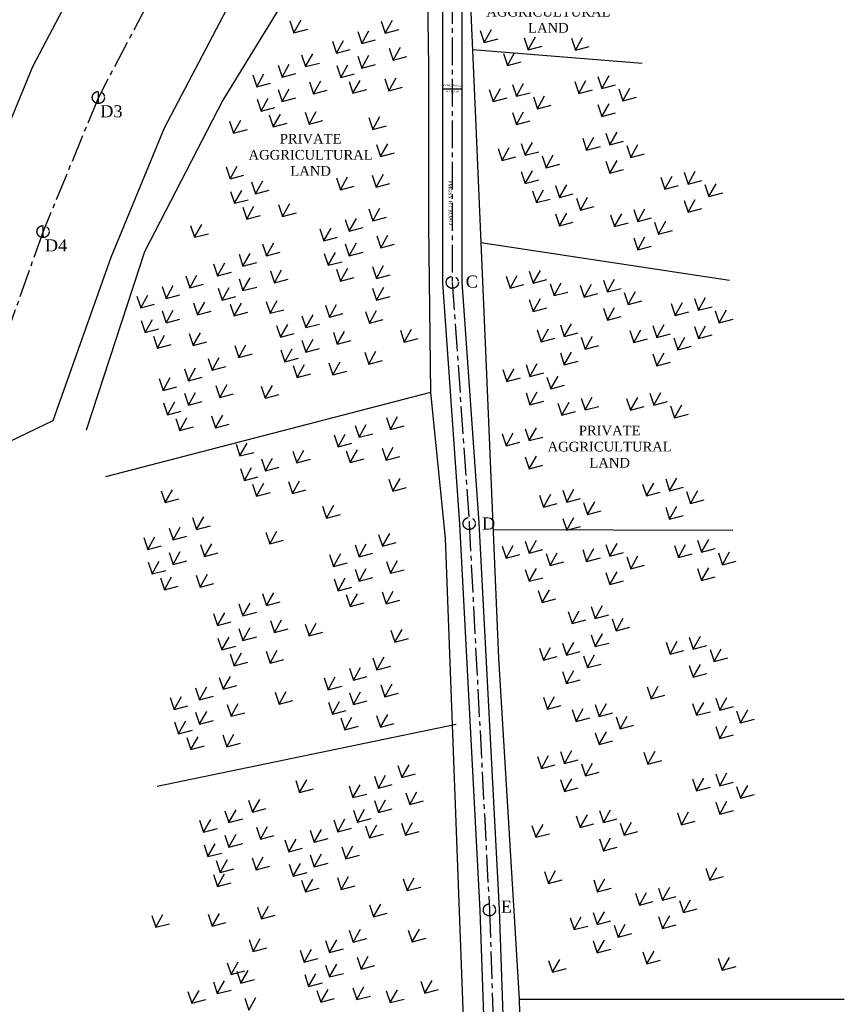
# Model space of a CAD drawing. Header units: millimetres. Extents: x 8801650 to 44133153, y -2891360 to -1762630.
# Tile 11 of 17: x 10541144 to 10711710, y -2564808 to -2361208. Entities that reach past the tile are written whole.
import ezdxf

# ---------------------------------------------------------------- set-up
doc = ezdxf.new("R2010")
doc.units = ezdxf.units.MM
doc.linetypes.add('CENTER2', pattern=[28.575, 19.05, -3.175, 3.175, -3.175])
doc.styles.get("Standard").update_dxf_attribs({"font": 'times.ttf', "height": 5000})

msp = doc.modelspace()

# ---------------------------------------------------------------- linework, layer by layer
for p, q in [((10602210, -2346750), (10583160, -2377850)), ((10625450, -2352960), (10625720, -2370930)), ((10634333, -2356256), (10635420, -2381620)), ((10597050, -2361440), (10597873, -2363907)), ((10597873, -2363907), (10599361, -2361258)), ((10615940, -2361510), (10616763, -2363977)), ((10616763, -2363977), (10618251, -2361328)), ((10597873, -2363907), (10600717, -2363154)), ((10611070, -2363670), (10611893, -2366137)), ((10611893, -2366137), (10613381, -2363488)), ((10616763, -2363977), (10619607, -2363224)), ((10636413, -2363426), (10637236, -2365893)), ((10637236, -2365893), (10638724, -2363244)), ((10605820, -2365660), (10606643, -2368127)), ((10606643, -2368127), (10608131, -2365478)), ((10611893, -2366137), (10614737, -2365384)), ((10637236, -2365893), (10640080, -2365140)), ((10645523, -2364956), (10646346, -2367423)), ((10646346, -2367423), (10647834, -2364774)), ((10655263, -2365056), (10656086, -2367523)), ((10656086, -2367523), (10657574, -2364874)), ((10606643, -2368127), (10609487, -2367374)), ((10617570, -2367100), (10618393, -2369567)), ((10618393, -2369567), (10619881, -2366918)), ((10634810, -2367400), (10669900, -2370180)), ((10646346, -2367423), (10649190, -2366670)), ((10656086, -2367523), (10658930, -2366770)), ((10599460, -2368450), (10600283, -2370917)), ((10600283, -2370917), (10601771, -2368268)), ((10611070, -2368730), (10611893, -2371197)), ((10611893, -2371197), (10613381, -2368548)), ((10618393, -2369567), (10621237, -2368814)), ((10641203, -2368216), (10642026, -2370683)), ((10642026, -2370683), (10643514, -2368034)), ((10594590, -2370610), (10595413, -2373077)), ((10595413, -2373077), (10596901, -2370428)), ((10600283, -2370917), (10603127, -2370164)), ((10606730, -2370710), (10607553, -2373177)), ((10607553, -2373177), (10609041, -2370528)), ((10611893, -2371197), (10614737, -2370444)), ((10625720, -2370930), (10625720, -2403710)), ((10642026, -2370683), (10644870, -2369930)), ((10589340, -2372600), (10590163, -2375067)), ((10590163, -2375067), (10591651, -2372418)), ((10595413, -2373077), (10598257, -2372324)), ((10601913, -2376507), (10603401, -2373858)), ((10607553, -2373177), (10610397, -2372424)), ((10609260, -2373960), (10610083, -2376427)), ((10610083, -2376427), (10611571, -2373778)), ((10616670, -2373420), (10617493, -2375887)), ((10617493, -2375887), (10618981, -2373238)), ((10656766, -2376453), (10658254, -2373804)), ((10660733, -2372936), (10661556, -2375403)), ((10661556, -2375403), (10663044, -2372754)), ((10590163, -2375067), (10593007, -2374314)), ((10594590, -2375670), (10595413, -2378137)), ((10595413, -2378137), (10596901, -2375488)), ((10601090, -2374040), (10601913, -2376507)), ((10601913, -2376507), (10604757, -2375754)), ((10610083, -2376427), (10612927, -2375674)), ((10617493, -2375887), (10620337, -2375134)), ((10628626, -2375514), (10632626, -2375531)), ((10638283, -2375636), (10639106, -2378103)), ((10639106, -2378103), (10640594, -2375454)), ((10643073, -2374586), (10643896, -2377053)), ((10643896, -2377053), (10645384, -2374404)), ((10655943, -2373986), (10656766, -2376453)), ((10656766, -2376453), (10659610, -2375700)), ((10661556, -2375403), (10664400, -2374650)), ((10665053, -2375516), (10665876, -2377983)), ((10665876, -2377983), (10667364, -2375334)), ((10583160, -2377850), (10566990, -2409230)), ((10590250, -2377650), (10591073, -2380117)), ((10591073, -2380117), (10592561, -2377468)), ((10595413, -2378137), (10598257, -2377384)), ((10639106, -2378103), (10641950, -2377350)), ((10643896, -2377053), (10646740, -2376300)), ((10647393, -2377166), (10648216, -2379633)), ((10648216, -2379633), (10649704, -2376984)), ((10665876, -2377983), (10668720, -2377230)), ((10591073, -2380117), (10593917, -2379364)), ((10648216, -2379633), (10651060, -2378880)), ((10660733, -2378776), (10661556, -2381243)), ((10661556, -2381243), (10663044, -2378594)), ((10585393, -2384657), (10586881, -2382008)), ((10592780, -2380900), (10593603, -2383367)), ((10593603, -2383367), (10595091, -2380718)), ((10600190, -2380360), (10601013, -2382827)), ((10601013, -2382827), (10602501, -2380178)), ((10601013, -2382827), (10603857, -2382074)), ((10613340, -2381440), (10614163, -2383907)), ((10614163, -2383907), (10615651, -2381258)), ((10635420, -2381620), (10637618, -2432887)), ((10643073, -2380426), (10643896, -2382893)), ((10643896, -2382893), (10645384, -2380244)), ((10661556, -2381243), (10664400, -2380490)), ((10584570, -2382190), (10585393, -2384657)), ((10585393, -2384657), (10588237, -2383904)), ((10593603, -2383367), (10596447, -2382614)), ((10614163, -2383907), (10617007, -2383154)), ((10643896, -2382893), (10646740, -2382140)), ((10657593, -2385696), (10658416, -2388163)), ((10658416, -2388163), (10659904, -2385514)), ((10662383, -2384646), (10663206, -2387113)), ((10663206, -2387113), (10664694, -2384464)), ((10614970, -2387030), (10615793, -2389497)), ((10615793, -2389497), (10617281, -2386848)), ((10640093, -2387836), (10640916, -2390303)), ((10640916, -2390303), (10642404, -2387654)), ((10644883, -2386786), (10645706, -2389253)), ((10645706, -2389253), (10647194, -2386604)), ((10658416, -2388163), (10661260, -2387410)), ((10663206, -2387113), (10666050, -2386360)), ((10666703, -2387226), (10667526, -2389693)), ((10667526, -2389693), (10669014, -2387044)), ((10615793, -2389497), (10618637, -2388744)), ((10640916, -2390303), (10643760, -2389550)), ((10645706, -2389253), (10648550, -2388500)), ((10649203, -2389366), (10650026, -2391833)), ((10650026, -2391833), (10651514, -2389184)), ((10667526, -2389693), (10670370, -2388940)), ((10583850, -2391660), (10584673, -2394127)), ((10584673, -2394127), (10586161, -2391478)), ((10650026, -2391833), (10652870, -2391080)), ((10662383, -2390486), (10663206, -2392953)), ((10663206, -2392953), (10664694, -2390304)), ((10663206, -2392953), (10666050, -2392200)), ((10584673, -2394127), (10587517, -2393374)), ((10606660, -2393890), (10607483, -2396357)), ((10607483, -2396357), (10608971, -2393708)), ((10614070, -2393350), (10614893, -2395817)), ((10614893, -2395817), (10616381, -2393168)), ((10644883, -2392626), (10645706, -2395093)), ((10645706, -2395093), (10647194, -2392444)), ((10673773, -2393776), (10674596, -2396243)), ((10674596, -2396243), (10676084, -2393594)), ((10678563, -2392726), (10679386, -2395193)), ((10679386, -2395193), (10680874, -2392544)), ((10589100, -2394730), (10589923, -2397197)), ((10589923, -2397197), (10591411, -2394548)), ((10607483, -2396357), (10610327, -2395604)), ((10614893, -2395817), (10617737, -2395064)), ((10645706, -2395093), (10648550, -2394340)), ((10651983, -2395526), (10652806, -2397993)), ((10652806, -2397993), (10654294, -2395344)), ((10674596, -2396243), (10677440, -2395490)), ((10679386, -2395193), (10682230, -2394440)), ((10682883, -2395306), (10683706, -2397773)), ((10683706, -2397773), (10685194, -2395124)), ((10584760, -2396710), (10585583, -2399177)), ((10585583, -2399177), (10587071, -2396528)), ((10589923, -2397197), (10592767, -2396444)), ((10647193, -2396576), (10648016, -2399043)), ((10648016, -2399043), (10649504, -2396394)), ((10648016, -2399043), (10650860, -2398290)), ((10652806, -2397993), (10655650, -2397240)), ((10656303, -2398106), (10657126, -2400573)), ((10657126, -2400573), (10658614, -2397924)), ((10679386, -2401033), (10680874, -2398384)), ((10683706, -2397773), (10686550, -2397020)), ((10585583, -2399177), (10588427, -2398424)), ((10587290, -2399960), (10588113, -2402427)), ((10588113, -2402427), (10589601, -2399778)), ((10594700, -2399420), (10595523, -2401887)), ((10595523, -2401887), (10597011, -2399238)), ((10613360, -2400330), (10614183, -2402797)), ((10614183, -2402797), (10615671, -2400148)), ((10657126, -2400573), (10659970, -2399820)), ((10668986, -2402943), (10670474, -2400294)), ((10678563, -2398566), (10679386, -2401033)), ((10679386, -2401033), (10682230, -2400280)), ((10588113, -2402427), (10590957, -2401674)), ((10595523, -2401887), (10598367, -2401134)), ((10609313, -2404957), (10610801, -2402308)), ((10614183, -2402797), (10617027, -2402044)), ((10651983, -2401366), (10652806, -2403833)), ((10652806, -2403833), (10654294, -2401184)), ((10663373, -2401526), (10664196, -2403993)), ((10664196, -2403993), (10665684, -2401344)), ((10668163, -2400476), (10668986, -2402943)), ((10668986, -2402943), (10671830, -2402190)), ((10576500, -2403740), (10577323, -2406207)), ((10577323, -2406207), (10578811, -2403558)), ((10603240, -2404480), (10604063, -2406947)), ((10604063, -2406947), (10605551, -2404298)), ((10608490, -2402490), (10609313, -2404957)), ((10609313, -2404957), (10612157, -2404204)), ((10625720, -2403710), (10626130, -2438280)), ((10652806, -2403833), (10655650, -2403080)), ((10664196, -2403993), (10667040, -2403240)), ((10672483, -2403056), (10673306, -2405523)), ((10673306, -2405523), (10674794, -2402874)), ((10577323, -2406207), (10580167, -2405454)), ((10604063, -2406947), (10606907, -2406194)), ((10614990, -2405920), (10615813, -2408387)), ((10615813, -2408387), (10617301, -2405738)), ((10668163, -2406316), (10668986, -2408783)), ((10668986, -2408783), (10670474, -2406134)), ((10673306, -2405523), (10676150, -2404770)), ((10591380, -2407550), (10592203, -2410017)), ((10592203, -2410017), (10593691, -2407368)), ((10608490, -2407550), (10609313, -2410017)), ((10609313, -2410017), (10610801, -2407368)), ((10615813, -2408387), (10618657, -2407634)), ((10636519, -2407253), (10687990, -2415070)), ((10668986, -2408783), (10671830, -2408030)), ((10566990, -2409230), (10554910, -2446110)), ((10586510, -2409710), (10587333, -2412177)), ((10587333, -2412177), (10588821, -2409528)), ((10592203, -2410017), (10595047, -2409264)), ((10604150, -2409530), (10604973, -2411997)), ((10604973, -2411997), (10606461, -2409348)), ((10609313, -2410017), (10612157, -2409264)), ((10581260, -2411700), (10582083, -2414167)), ((10582083, -2414167), (10583571, -2411518)), ((10587333, -2412177), (10590177, -2411424)), ((10604973, -2411997), (10607817, -2411244)), ((10607503, -2415247), (10608991, -2412598)), ((10614090, -2412240), (10614913, -2414707)), ((10614913, -2414707), (10616401, -2412058)), ((10575480, -2414200), (10576303, -2416667)), ((10576303, -2416667), (10577791, -2414018)), ((10582083, -2414167), (10584927, -2413414)), ((10587333, -2417237), (10588821, -2414588)), ((10593010, -2413140), (10593833, -2415607)), ((10593833, -2415607), (10595321, -2412958)), ((10606680, -2412780), (10607503, -2415247)), ((10607503, -2415247), (10610347, -2414494)), ((10614913, -2414707), (10617757, -2413954)), ((10641743, -2414276), (10642566, -2416743)), ((10642566, -2416743), (10644054, -2414094)), ((10646533, -2413226), (10647356, -2415693)), ((10647356, -2415693), (10648844, -2413044)), ((10570610, -2416360), (10571433, -2418827)), ((10571433, -2418827), (10572921, -2416178)), ((10576303, -2416667), (10579147, -2415914)), ((10582993, -2419217), (10584481, -2416568)), ((10586510, -2414770), (10587333, -2417237)), ((10587333, -2417237), (10590177, -2416484)), ((10593833, -2415607), (10596677, -2414854)), ((10614130, -2416710), (10614953, -2419177)), ((10614953, -2419177), (10616441, -2416528)), ((10642566, -2416743), (10645410, -2415990)), ((10647356, -2415693), (10650200, -2414940)), ((10650853, -2415806), (10651676, -2418273)), ((10651676, -2418273), (10653164, -2415624)), ((10657093, -2416096), (10657916, -2418563)), ((10657916, -2418563), (10659404, -2415914)), ((10661883, -2415046), (10662706, -2417513)), ((10662706, -2417513), (10664194, -2414864)), ((10565360, -2418350), (10566183, -2420817)), ((10566183, -2420817), (10567671, -2418168)), ((10571433, -2418827), (10574277, -2418074)), ((10582170, -2416750), (10582993, -2419217)), ((10582993, -2419217), (10585837, -2418464)), ((10614953, -2419177), (10617797, -2418424)), ((10651676, -2418273), (10654520, -2417520)), ((10657916, -2418563), (10660760, -2417810)), ((10662706, -2417513), (10665550, -2416760)), ((10666203, -2417626), (10667026, -2420093)), ((10667026, -2420093), (10668514, -2417444)), ((10681526, -2421303), (10683014, -2418654)), ((10566183, -2420817), (10569027, -2420064)), ((10577110, -2419790), (10577933, -2422257)), ((10577933, -2422257), (10579421, -2419608)), ((10584700, -2420000), (10585523, -2422467)), ((10585523, -2422467), (10587011, -2419818)), ((10592110, -2419460), (10592933, -2421927)), ((10592933, -2421927), (10594421, -2419278)), ((10604390, -2420260), (10605213, -2422727)), ((10605213, -2422727), (10606701, -2420078)), ((10646533, -2419066), (10647356, -2421533)), ((10647356, -2421533), (10648844, -2418884)), ((10647356, -2421533), (10650200, -2420780)), ((10662706, -2423353), (10664194, -2420704)), ((10667026, -2420093), (10669870, -2419340)), ((10675913, -2419886), (10676736, -2422353)), ((10676736, -2422353), (10678224, -2419704)), ((10680703, -2418836), (10681526, -2421303)), ((10681526, -2421303), (10684370, -2420550)), ((10570610, -2421420), (10571433, -2423887)), ((10571433, -2423887), (10572921, -2421238)), ((10577933, -2422257), (10580777, -2421504)), ((10585523, -2422467), (10588367, -2421714)), ((10592933, -2421927), (10595777, -2421174)), ((10599520, -2422420), (10600343, -2424887)), ((10600343, -2424887), (10601831, -2422238)), ((10605213, -2422727), (10608057, -2421974)), ((10612660, -2421520), (10613483, -2423987)), ((10613483, -2423987), (10614971, -2421338)), ((10661883, -2420886), (10662706, -2423353)), ((10662706, -2423353), (10665550, -2422600)), ((10676736, -2422353), (10679580, -2421600)), ((10685023, -2421416), (10685846, -2423883)), ((10685846, -2423883), (10687334, -2421234)), ((10566270, -2423400), (10567093, -2425867)), ((10567093, -2425867), (10568581, -2423218)), ((10571433, -2423887), (10574277, -2423134)), ((10594270, -2424410), (10595093, -2426877)), ((10595093, -2426877), (10596581, -2424228)), ((10600343, -2424887), (10603187, -2424134)), ((10613483, -2423987), (10616327, -2423234)), ((10652973, -2424276), (10653796, -2426743)), ((10653796, -2426743), (10655284, -2424094)), ((10672123, -2424446), (10672946, -2426913)), ((10672946, -2426913), (10674434, -2424264)), ((10680703, -2424676), (10681526, -2427143)), ((10681526, -2427143), (10683014, -2424494)), ((10685846, -2423883), (10688690, -2423130)), ((10567093, -2425867), (10569937, -2425114)), ((10568800, -2426650), (10569623, -2429117)), ((10569623, -2429117), (10571111, -2426468)), ((10576210, -2426110), (10577033, -2428577)), ((10577033, -2428577), (10578521, -2425928)), ((10595093, -2426877), (10597937, -2426124)), ((10606020, -2425850), (10606843, -2428317)), ((10606843, -2428317), (10608331, -2425668)), ((10619880, -2425390), (10620703, -2427857)), ((10620703, -2427857), (10622191, -2425208)), ((10648183, -2425326), (10649006, -2427793)), ((10649006, -2427793), (10650494, -2425144)), ((10653796, -2426743), (10656640, -2425990)), ((10657293, -2426856), (10658116, -2429323)), ((10658116, -2429323), (10659604, -2426674)), ((10667333, -2425496), (10668156, -2427963)), ((10668156, -2427963), (10669644, -2425314)), ((10672946, -2426913), (10675790, -2426160)), ((10677266, -2429493), (10678754, -2426844)), ((10681526, -2427143), (10684370, -2426390)), ((10569623, -2429117), (10572467, -2428364)), ((10577033, -2428577), (10579877, -2427824)), ((10585640, -2428600), (10586463, -2431067)), ((10586463, -2431067), (10587951, -2428418)), ((10599520, -2427480), (10600343, -2429947)), ((10600343, -2429947), (10601831, -2427298)), ((10606843, -2428317), (10609687, -2427564)), ((10620703, -2427857), (10623547, -2427104)), ((10649006, -2427793), (10651850, -2427040)), ((10658116, -2429323), (10660960, -2428570)), ((10668156, -2427963), (10671000, -2427210)), ((10676443, -2427026), (10677266, -2429493)), ((10677266, -2429493), (10680110, -2428740)), ((10586463, -2431067), (10589307, -2430314)), ((10595180, -2429460), (10596003, -2431927)), ((10596003, -2431927), (10597491, -2429278)), ((10600343, -2429947), (10603187, -2429194)), ((10612520, -2429940), (10613343, -2432407)), ((10613343, -2432407), (10614831, -2429758)), ((10652973, -2430116), (10653796, -2432583)), ((10653796, -2432583), (10655284, -2429934)), ((10672123, -2430286), (10672946, -2432753)), ((10672946, -2432753), (10674434, -2430104)), ((10580100, -2431240), (10580923, -2433707)), ((10580923, -2433707), (10582411, -2431058)), ((10580923, -2433707), (10583767, -2432954)), ((10596003, -2431927), (10598847, -2431174)), ((10597710, -2432710), (10598533, -2435177)), ((10598533, -2435177), (10600021, -2432528)), ((10605120, -2432170), (10605943, -2434637)), ((10605943, -2434637), (10607431, -2431988)), ((10613343, -2432407), (10616187, -2431654)), ((10637618, -2432887), (10640205, -2493254)), ((10645873, -2432516), (10646696, -2434983)), ((10646696, -2434983), (10648184, -2432334)), ((10653796, -2432583), (10656640, -2431830)), ((10672946, -2432753), (10675790, -2432000)), ((10575230, -2433400), (10576053, -2435867)), ((10576053, -2435867), (10577541, -2433218)), ((10598533, -2435177), (10601377, -2434424)), ((10605943, -2434637), (10608787, -2433884)), ((10641083, -2433566), (10641906, -2436033)), ((10641906, -2436033), (10643394, -2433384)), ((10646696, -2434983), (10649540, -2434230)), ((10651016, -2437563), (10652504, -2434914)), ((10569980, -2435390), (10570803, -2437857)), ((10570803, -2437857), (10572291, -2435208)), ((10576053, -2435867), (10578897, -2435114)), ((10581730, -2436830), (10582553, -2439297)), ((10582553, -2439297), (10584041, -2436648)), ((10591120, -2437020), (10591943, -2439487)), ((10591943, -2439487), (10593431, -2436838)), ((10641906, -2436033), (10644750, -2435280)), ((10650193, -2435096), (10651016, -2437563)), ((10651016, -2437563), (10653860, -2436810)), ((10626130, -2438280), (10558870, -2455750)), ((10570803, -2437857), (10573647, -2437104)), ((10575230, -2438460), (10576053, -2440927)), ((10576053, -2440927), (10577541, -2438278)), ((10582553, -2439297), (10585397, -2438544)), ((10591943, -2439487), (10594787, -2438734)), ((10626130, -2438280), (10629130, -2468400)), ((10645873, -2438356), (10646696, -2440823)), ((10646696, -2440823), (10648184, -2438174)), ((10671463, -2438456), (10672286, -2440923)), ((10672286, -2440923), (10673774, -2438274)), ((10570890, -2440440), (10571713, -2442907)), ((10571713, -2442907), (10573201, -2440258)), ((10576053, -2440927), (10578897, -2440174)), ((10646696, -2440823), (10649540, -2440070)), ((10652473, -2440496), (10653296, -2442963)), ((10653296, -2442963), (10654784, -2440314)), ((10657263, -2439446), (10658086, -2441913)), ((10658086, -2441913), (10659574, -2439264)), ((10658086, -2441913), (10660930, -2441160)), ((10666673, -2439506), (10667496, -2441973)), ((10667496, -2441973), (10668984, -2439324)), ((10672286, -2440923), (10675130, -2440170)), ((10675783, -2441036), (10676606, -2443503)), ((10676606, -2443503), (10678094, -2440854)), ((10571713, -2442907), (10574557, -2442154)), ((10580830, -2443150), (10581653, -2445617)), ((10581653, -2445617), (10583141, -2442968)), ((10653296, -2442963), (10656140, -2442210)), ((10667496, -2441973), (10670340, -2441220)), ((10676606, -2443503), (10679450, -2442750)), ((10573420, -2443690), (10574243, -2446157)), ((10574243, -2446157), (10575731, -2443508)), ((10581653, -2445617), (10584497, -2444864)), ((10610510, -2445100), (10611333, -2447567)), ((10611333, -2447567), (10612821, -2444918)), ((10617010, -2443470), (10617833, -2445937)), ((10617833, -2445937), (10619321, -2443288)), ((10617833, -2445937), (10620677, -2445184)), ((10574243, -2446157), (10577087, -2445404)), ((10606170, -2447080), (10606993, -2449547)), ((10606993, -2449547), (10608481, -2446898)), ((10611333, -2447567), (10614177, -2446814)), ((10640923, -2446836), (10641746, -2449303)), ((10641746, -2449303), (10643234, -2446654)), ((10645713, -2445786), (10646536, -2448253)), ((10646536, -2448253), (10648024, -2445604)), ((10585890, -2448960), (10586713, -2451427)), ((10586713, -2451427), (10588201, -2448778)), ((10606993, -2449547), (10609837, -2448794)), ((10641746, -2449303), (10644590, -2448550)), ((10646536, -2448253), (10649380, -2447500)), ((10586713, -2451427), (10589557, -2450674)), ((10597640, -2450400), (10598463, -2452867)), ((10598463, -2452867), (10599951, -2450218)), ((10608700, -2450330), (10609523, -2452797)), ((10609523, -2452797), (10611011, -2450148)), ((10616110, -2449790), (10616933, -2452257)), ((10616933, -2452257), (10618421, -2449608)), ((10591140, -2452030), (10591963, -2454497)), ((10591963, -2454497), (10593451, -2451848)), ((10598463, -2452867), (10601307, -2452114)), ((10609523, -2452797), (10612367, -2452044)), ((10616933, -2452257), (10619777, -2451504)), ((10645713, -2451626), (10646536, -2454093)), ((10646536, -2454093), (10648024, -2451444)), ((10646536, -2454093), (10649380, -2453340)), ((10586800, -2454010), (10587623, -2456477)), ((10587623, -2456477), (10589111, -2453828)), ((10591963, -2454497), (10594807, -2453744)), ((10587623, -2456477), (10590467, -2455724)), ((10589330, -2457260), (10590153, -2459727)), ((10590153, -2459727), (10591641, -2457078)), ((10596740, -2456720), (10597563, -2459187)), ((10597563, -2459187), (10599051, -2456538)), ((10617500, -2456240), (10618323, -2458707)), ((10618323, -2458707), (10619811, -2456058)), ((10669973, -2457226), (10670796, -2459693)), ((10670796, -2459693), (10672284, -2457044)), ((10674763, -2456176), (10675586, -2458643)), ((10675586, -2458643), (10677074, -2455994)), ((10570420, -2458600), (10571243, -2461067)), ((10571243, -2461067), (10572731, -2458418)), ((10590153, -2459727), (10592997, -2458974)), ((10597563, -2459187), (10600407, -2458434)), ((10618323, -2458707), (10621167, -2457954)), ((10649496, -2462003), (10650984, -2459354)), ((10653463, -2458486), (10654286, -2460953)), ((10654286, -2460953), (10655774, -2458304)), ((10670796, -2459693), (10673640, -2458940)), ((10675586, -2458643), (10678430, -2457890)), ((10679083, -2458756), (10679906, -2461223)), ((10679906, -2461223), (10681394, -2458574)), ((10571243, -2461067), (10574087, -2460314)), ((10648673, -2459536), (10649496, -2462003)), ((10649496, -2462003), (10652340, -2461250)), ((10654286, -2460953), (10657130, -2460200)), ((10657783, -2461066), (10658606, -2463533)), ((10658606, -2463533), (10660094, -2460884)), ((10679906, -2461223), (10682750, -2460470)), ((10603810, -2461800), (10604633, -2464267)), ((10604633, -2464267), (10606121, -2461618)), ((10604633, -2464267), (10607477, -2463514)), ((10658606, -2463533), (10661450, -2462780)), ((10674763, -2462016), (10675586, -2464483)), ((10675586, -2464483), (10677074, -2461834)), ((10576920, -2464160), (10577743, -2466627)), ((10577743, -2466627), (10579231, -2463978)), ((10653463, -2464326), (10654286, -2466793)), ((10654286, -2466793), (10655774, -2464144)), ((10675586, -2464483), (10678430, -2463730)), ((10572050, -2466320), (10572873, -2468787)), ((10572873, -2468787), (10574361, -2466138)), ((10577743, -2466627), (10580587, -2465874)), ((10592030, -2467150), (10592853, -2469617)), ((10592853, -2469617), (10594341, -2466968)), ((10615380, -2467630), (10616203, -2470097)), ((10616203, -2470097), (10617691, -2467448)), ((10639065, -2466640), (10688620, -2466730)), ((10654286, -2466793), (10657130, -2466040)), ((10566800, -2468310), (10567623, -2470777)), ((10567623, -2470777), (10569111, -2468128)), ((10572873, -2468787), (10575717, -2468034)), ((10579373, -2472217), (10580861, -2469568)), ((10592853, -2469617), (10595697, -2468864)), ((10611333, -2472257), (10612821, -2469608)), ((10616203, -2470097), (10619047, -2469344)), ((10629130, -2468400), (10633610, -2587940)), ((10645713, -2469036), (10646536, -2471503)), ((10646536, -2471503), (10648024, -2468854)), ((10663206, -2472163), (10664694, -2469514)), ((10681363, -2468866), (10682186, -2471333)), ((10682186, -2471333), (10683674, -2468684)), ((10567623, -2470777), (10570467, -2470024)), ((10572050, -2471380), (10572873, -2473847)), ((10572873, -2473847), (10574361, -2471198)), ((10578550, -2469750), (10579373, -2472217)), ((10579373, -2472217), (10582217, -2471464)), ((10606083, -2474247), (10607571, -2471598)), ((10610510, -2469790), (10611333, -2472257)), ((10611333, -2472257), (10614177, -2471504)), ((10640923, -2470086), (10641746, -2472553)), ((10641746, -2472553), (10643234, -2469904)), ((10646536, -2471503), (10649380, -2470750)), ((10650033, -2471616), (10650856, -2474083)), ((10650856, -2474083), (10652344, -2471434)), ((10657593, -2470746), (10658416, -2473213)), ((10658416, -2473213), (10659904, -2470564)), ((10662383, -2469696), (10663206, -2472163)), ((10663206, -2472163), (10666050, -2471410)), ((10676573, -2469916), (10677396, -2472383)), ((10677396, -2472383), (10678884, -2469734)), ((10677396, -2472383), (10680240, -2471630)), ((10682186, -2471333), (10685030, -2470580)), ((10685683, -2471446), (10686506, -2473913)), ((10686506, -2473913), (10687994, -2471264)), ((10567710, -2473360), (10568533, -2475827)), ((10568533, -2475827), (10570021, -2473178)), ((10572873, -2473847), (10575717, -2473094)), ((10605260, -2471780), (10606083, -2474247)), ((10606083, -2474247), (10608927, -2473494)), ((10617010, -2473220), (10617833, -2475687)), ((10617833, -2475687), (10619321, -2473038)), ((10641746, -2472553), (10644590, -2471800)), ((10650856, -2474083), (10653700, -2473330)), ((10658416, -2473213), (10661260, -2472460)), ((10666703, -2472276), (10667526, -2474743)), ((10667526, -2474743), (10669014, -2472094)), ((10686506, -2473913), (10689350, -2473160)), ((10568533, -2475827), (10571377, -2475074)), ((10610510, -2474850), (10611333, -2477317)), ((10611333, -2477317), (10612821, -2474668)), ((10617833, -2475687), (10620677, -2474934)), ((10645713, -2474876), (10646536, -2477343)), ((10646536, -2477343), (10648024, -2474694)), ((10662383, -2475536), (10663206, -2478003)), ((10663206, -2478003), (10664694, -2475354)), ((10667526, -2474743), (10670370, -2473990)), ((10681363, -2474706), (10682186, -2477173)), ((10682186, -2477173), (10683674, -2474524)), ((10570240, -2476610), (10571063, -2479077)), ((10571063, -2479077), (10572551, -2476428)), ((10577650, -2476070), (10578473, -2478537)), ((10578473, -2478537), (10579961, -2475888)), ((10578473, -2478537), (10581317, -2477784)), ((10606170, -2476830), (10606993, -2479297)), ((10606993, -2479297), (10608481, -2476648)), ((10611333, -2477317), (10614177, -2476564)), ((10646536, -2477343), (10649380, -2476590)), ((10663206, -2478003), (10666050, -2477250)), ((10682186, -2477173), (10685030, -2476420)), ((10571063, -2479077), (10573907, -2478324)), ((10592193, -2482337), (10593681, -2479688)), ((10606993, -2479297), (10609837, -2478544)), ((10616110, -2479540), (10616933, -2482007)), ((10616933, -2482007), (10618421, -2479358)), ((10648390, -2479260), (10649213, -2481727)), ((10649213, -2481727), (10650701, -2479078)), ((10587323, -2484497), (10588811, -2481848)), ((10591370, -2479870), (10592193, -2482337)), ((10592193, -2482337), (10595037, -2481584)), ((10608700, -2480080), (10609523, -2482547)), ((10609523, -2482547), (10611011, -2479898)), ((10609523, -2482547), (10612367, -2481794)), ((10616933, -2482007), (10619777, -2481254)), ((10649213, -2481727), (10652057, -2480974)), ((10582073, -2486487), (10583561, -2483838)), ((10586500, -2482030), (10587323, -2484497)), ((10587323, -2484497), (10590167, -2483744)), ((10654563, -2483596), (10655386, -2486063)), ((10655386, -2486063), (10656874, -2483414)), ((10659353, -2482546), (10660176, -2485013)), ((10660176, -2485013), (10661664, -2482364)), ((10581250, -2484020), (10582073, -2486487)), ((10582073, -2486487), (10584917, -2485734)), ((10593000, -2485460), (10593823, -2487927)), ((10593823, -2487927), (10595311, -2485278)), ((10655386, -2486063), (10658230, -2485310)), ((10660176, -2485013), (10663020, -2484260)), ((10663673, -2485126), (10664496, -2487593)), ((10664496, -2487593), (10665984, -2484944)), ((10586500, -2487090), (10587323, -2489557)), ((10587323, -2489557), (10588811, -2486908)), ((10593823, -2487927), (10596667, -2487174)), ((10600170, -2486170), (10600993, -2488637)), ((10600993, -2488637), (10602481, -2485988)), ((10600993, -2488637), (10603837, -2487884)), ((10617930, -2487460), (10618753, -2489927)), ((10618753, -2489927), (10620241, -2487278)), ((10664496, -2487593), (10667340, -2486840)), ((10582160, -2489070), (10582983, -2491537)), ((10582983, -2491537), (10584471, -2488888)), ((10587323, -2489557), (10590167, -2488804)), ((10618753, -2489927), (10621597, -2489174)), ((10654256, -2492613), (10655744, -2489964)), ((10659353, -2488386), (10660176, -2490853)), ((10660176, -2490853), (10661664, -2488204)), ((10674843, -2489926), (10675666, -2492393)), ((10675666, -2492393), (10677154, -2489744)), ((10679633, -2488876), (10680456, -2491343)), ((10680456, -2491343), (10681944, -2488694)), ((10582983, -2491537), (10585827, -2490784)), ((10592100, -2491780), (10592923, -2494247)), ((10592923, -2494247), (10594411, -2491598)), ((10648643, -2491196), (10649466, -2493663)), ((10649466, -2493663), (10650954, -2491014)), ((10653433, -2490146), (10654256, -2492613)), ((10654256, -2492613), (10657100, -2491860)), ((10660176, -2490853), (10663020, -2490100)), ((10675666, -2492393), (10678510, -2491640)), ((10680456, -2491343), (10683300, -2490590)), ((10683953, -2491456), (10684776, -2493923)), ((10684776, -2493923), (10686264, -2491274)), ((10584690, -2492320), (10585513, -2494787)), ((10585513, -2494787), (10587001, -2492138)), ((10585513, -2494787), (10588357, -2494034)), ((10592923, -2494247), (10595767, -2493494)), ((10614220, -2493150), (10615043, -2495617)), ((10615043, -2495617), (10616531, -2492968)), ((10640205, -2493254), (10644470, -2563730)), ((10649466, -2493663), (10652310, -2492910)), ((10657753, -2492726), (10658576, -2495193)), ((10658576, -2495193), (10660064, -2492544)), ((10684776, -2493923), (10687620, -2493170)), ((10609350, -2495310), (10610173, -2497777)), ((10610173, -2497777), (10611661, -2495128)), ((10615043, -2495617), (10617887, -2494864)), ((10653433, -2495986), (10654256, -2498453)), ((10654256, -2498453), (10655744, -2495804)), ((10658576, -2495193), (10661420, -2494440)), ((10679633, -2494716), (10680456, -2497183)), ((10680456, -2497183), (10681944, -2494534)), ((10582410, -2497200), (10583233, -2499667)), ((10583233, -2499667), (10584721, -2497018)), ((10604100, -2497300), (10604923, -2499767)), ((10604923, -2499767), (10606411, -2497118)), ((10610173, -2497777), (10613017, -2497024)), ((10654256, -2498453), (10657100, -2497700)), ((10680456, -2497183), (10683300, -2496430)), ((10577540, -2499360), (10578363, -2501827)), ((10578363, -2501827), (10579851, -2499178)), ((10583233, -2499667), (10586077, -2498914)), ((10594783, -2502747), (10596271, -2500098)), ((10604923, -2499767), (10607767, -2499014)), ((10610173, -2502837), (10611661, -2500188)), ((10615850, -2498740), (10616673, -2501207)), ((10616673, -2501207), (10618161, -2498558)), ((10670920, -2499170), (10671743, -2501637)), ((10671743, -2501637), (10673231, -2498988)), ((10572290, -2501350), (10573113, -2503817)), ((10573113, -2503817), (10574601, -2501168)), ((10578363, -2501827), (10581207, -2501074)), ((10593960, -2500280), (10594783, -2502747)), ((10594783, -2502747), (10597627, -2501994)), ((10605833, -2504817), (10607321, -2502168)), ((10609350, -2500370), (10610173, -2502837)), ((10610173, -2502837), (10613017, -2502084)), ((10616673, -2501207), (10619517, -2500454)), ((10649470, -2501330), (10650293, -2503797)), ((10650293, -2503797), (10651781, -2501148)), ((10671743, -2501637), (10674587, -2500884)), ((10685123, -2501536), (10685946, -2504003)), ((10685946, -2504003), (10687434, -2501354)), ((10573113, -2503817), (10575957, -2503064)), ((10578363, -2506887), (10579851, -2504238)), ((10584040, -2502790), (10584863, -2505257)), ((10584863, -2505257), (10586351, -2502608)), ((10605010, -2502350), (10605833, -2504817)), ((10605833, -2504817), (10608677, -2504064)), ((10650293, -2503797), (10653137, -2503044)), ((10655403, -2503856), (10656226, -2506323)), ((10656226, -2506323), (10657714, -2503674)), ((10660193, -2502806), (10661016, -2505273)), ((10661016, -2505273), (10662504, -2502624)), ((10680333, -2502586), (10681156, -2505053)), ((10681156, -2505053), (10682644, -2502404)), ((10685946, -2504003), (10688790, -2503250)), ((10689443, -2504116), (10690266, -2506583)), ((10690266, -2506583), (10691754, -2503934)), ((10574023, -2508867), (10575511, -2506218)), ((10577540, -2504420), (10578363, -2506887)), ((10578363, -2506887), (10581207, -2506134)), ((10584863, -2505257), (10587707, -2504504)), ((10607540, -2505600), (10608363, -2508067)), ((10608363, -2508067), (10609851, -2505418)), ((10614950, -2505060), (10615773, -2507527)), ((10615773, -2507527), (10617261, -2504878)), ((10656226, -2506323), (10659070, -2505570)), ((10661016, -2505273), (10663860, -2504520)), ((10664513, -2505386), (10665336, -2507853)), ((10665336, -2507853), (10666824, -2505204)), ((10681156, -2505053), (10684000, -2504300)), ((10690266, -2506583), (10693110, -2505830)), ((10631430, -2506970), (10569610, -2519790)), ((10573200, -2506400), (10574023, -2508867)), ((10574023, -2508867), (10576867, -2508114)), ((10608363, -2508067), (10611207, -2507314)), ((10615773, -2507527), (10618617, -2506774)), ((10665336, -2507853), (10668180, -2507100)), ((10685123, -2507376), (10685946, -2509843)), ((10685946, -2509843), (10687434, -2507194)), ((10575730, -2509650), (10576553, -2512117)), ((10576553, -2512117), (10578041, -2509468)), ((10583140, -2509110), (10583963, -2511577)), ((10583963, -2511577), (10585451, -2508928)), ((10660193, -2508646), (10661016, -2511113)), ((10661016, -2511113), (10662504, -2508464)), ((10661016, -2511113), (10663860, -2510360)), ((10685946, -2509843), (10688790, -2509090)), ((10576553, -2512117), (10579397, -2511364)), ((10583963, -2511577), (10586807, -2510824)), ((10653836, -2514983), (10655324, -2512334)), ((10648223, -2513566), (10649046, -2516033)), ((10649046, -2516033), (10650534, -2513384)), ((10653013, -2512516), (10653836, -2514983)), ((10653836, -2514983), (10656680, -2514230)), ((10670270, -2512660), (10671093, -2515127)), ((10671093, -2515127), (10672581, -2512478)), ((10671093, -2515127), (10673937, -2514374)), ((10619380, -2515460), (10620203, -2517927)), ((10620203, -2517927), (10621691, -2515278)), ((10649046, -2516033), (10651890, -2515280)), ((10657333, -2515096), (10658156, -2517563)), ((10658156, -2517563), (10659644, -2514914)), ((10599053, -2521007), (10600541, -2518358)), ((10614510, -2517620), (10615333, -2520087)), ((10615333, -2520087), (10616821, -2517438)), ((10620203, -2517927), (10623047, -2517174)), ((10653013, -2518356), (10653836, -2520823)), ((10653836, -2520823), (10655324, -2518174)), ((10658156, -2517563), (10661000, -2516810)), ((10680333, -2518206), (10681156, -2520673)), ((10681156, -2520673), (10682644, -2518024)), ((10685123, -2517156), (10685946, -2519623)), ((10685946, -2519623), (10687434, -2516974)), ((10598230, -2518540), (10599053, -2521007)), ((10599053, -2521007), (10601897, -2520254)), ((10609260, -2519610), (10610083, -2522077)), ((10610083, -2522077), (10611571, -2519428)), ((10615333, -2520087), (10618177, -2519334)), ((10653836, -2520823), (10656680, -2520070)), ((10681156, -2520673), (10684000, -2519920)), ((10685946, -2519623), (10688790, -2518870)), ((10689443, -2519736), (10690266, -2522203)), ((10690266, -2522203), (10691754, -2519554)), ((10589303, -2525077), (10590791, -2522428)), ((10610083, -2522077), (10612927, -2521324)), ((10615333, -2525147), (10616821, -2522498)), ((10621010, -2521050), (10621833, -2523517)), ((10621833, -2523517), (10623321, -2520868)), ((10690266, -2522203), (10693110, -2521450)), ((10584433, -2527237), (10585921, -2524588)), ((10588480, -2522610), (10589303, -2525077)), ((10589303, -2525077), (10592147, -2524324)), ((10610993, -2527127), (10612481, -2524478)), ((10614510, -2522680), (10615333, -2525147)), ((10615333, -2525147), (10618177, -2524394)), ((10621833, -2523517), (10624677, -2522764)), ((10661866, -2527223), (10663354, -2524574)), ((10685123, -2522996), (10685946, -2525463)), ((10685946, -2525463), (10687434, -2522814)), ((10579183, -2529227), (10580671, -2526578)), ((10583610, -2524770), (10584433, -2527237)), ((10584433, -2527237), (10587277, -2526484)), ((10606120, -2526660), (10606943, -2529127)), ((10606943, -2529127), (10608431, -2526478)), ((10610170, -2524660), (10610993, -2527127)), ((10610993, -2527127), (10613837, -2526374)), ((10656253, -2525806), (10657076, -2528273)), ((10657076, -2528273), (10658564, -2525624)), ((10661043, -2524756), (10661866, -2527223)), ((10661866, -2527223), (10664710, -2526470)), ((10677200, -2525210), (10678023, -2527677)), ((10678023, -2527677), (10679511, -2525028)), ((10685946, -2525463), (10688790, -2524710)), ((10578360, -2526760), (10579183, -2529227)), ((10579183, -2529227), (10582027, -2528474)), ((10590110, -2528200), (10590933, -2530667)), ((10590933, -2530667), (10592421, -2528018)), ((10602073, -2531287), (10603561, -2528638)), ((10606943, -2529127), (10609787, -2528374)), ((10612700, -2527910), (10613523, -2530377)), ((10613523, -2530377), (10615011, -2527728)), ((10620110, -2527370), (10620933, -2529837)), ((10620933, -2529837), (10622421, -2527188)), ((10647090, -2527810), (10647913, -2530277)), ((10647913, -2530277), (10649401, -2527628)), ((10657076, -2528273), (10659920, -2527520)), ((10665363, -2527336), (10666186, -2529803)), ((10666186, -2529803), (10667674, -2527154)), ((10678023, -2527677), (10680867, -2526924)), ((10583610, -2529830), (10584433, -2532297)), ((10584433, -2532297), (10585921, -2529648)), ((10590933, -2530667), (10593777, -2529914)), ((10596823, -2533277), (10598311, -2530628)), ((10601250, -2528820), (10602073, -2531287)), ((10602073, -2531287), (10604917, -2530534)), ((10613523, -2530377), (10616367, -2529624)), ((10620933, -2529837), (10623777, -2529084)), ((10647913, -2530277), (10650757, -2529524)), ((10661043, -2530596), (10661866, -2533063)), ((10661866, -2533063), (10663354, -2530414)), ((10666186, -2529803), (10669030, -2529050)), ((10579270, -2531810), (10580093, -2534277)), ((10580093, -2534277), (10581581, -2531628)), ((10584433, -2532297), (10587277, -2531544)), ((10596000, -2530810), (10596823, -2533277)), ((10596823, -2533277), (10599667, -2532524)), ((10607750, -2532250), (10608573, -2534717)), ((10608573, -2534717), (10610061, -2532068)), ((10661866, -2533063), (10664710, -2532310)), ((10580093, -2534277), (10582937, -2533524)), ((10589210, -2534520), (10590033, -2536987)), ((10590033, -2536987), (10591521, -2534338)), ((10601250, -2533880), (10602073, -2536347)), ((10602073, -2536347), (10603561, -2533698)), ((10608573, -2534717), (10611417, -2533964)), ((10581800, -2535060), (10582623, -2537527)), ((10582623, -2537527), (10584111, -2534878)), ((10582623, -2537527), (10585467, -2536774)), ((10590033, -2536987), (10592877, -2536234)), ((10596910, -2535860), (10597733, -2538327)), ((10597733, -2538327), (10599221, -2535678)), ((10602073, -2536347), (10604917, -2535594)), ((10683050, -2536680), (10683873, -2539147)), ((10683873, -2539147), (10685361, -2536498)), ((10581230, -2537980), (10582053, -2540447)), ((10582053, -2540447), (10583541, -2537798)), ((10597733, -2538327), (10600577, -2537574)), ((10606850, -2538570), (10607673, -2541037)), ((10607673, -2541037), (10609161, -2538388)), ((10620440, -2538840), (10621263, -2541307)), ((10621263, -2541307), (10622751, -2538658)), ((10649690, -2537330), (10650513, -2539797)), ((10650513, -2539797), (10652001, -2537148)), ((10660693, -2541527), (10662181, -2538878)), ((10683873, -2539147), (10686717, -2538394)), ((10582053, -2540447), (10584897, -2539694)), ((10599440, -2539110), (10600263, -2541577)), ((10600263, -2541577), (10601751, -2538928)), ((10600263, -2541577), (10603107, -2540824)), ((10607673, -2541037), (10610517, -2540284)), ((10621263, -2541307), (10624107, -2540554)), ((10650513, -2539797), (10653357, -2539044)), ((10659870, -2539060), (10660693, -2541527)), ((10660693, -2541527), (10663537, -2540774)), ((10673293, -2540796), (10674116, -2543263)), ((10674116, -2543263), (10675604, -2540614)), ((10668503, -2541846), (10669326, -2544313)), ((10669326, -2544313), (10670814, -2541664)), ((10674116, -2543263), (10676960, -2542510)), ((10590330, -2544690), (10591153, -2547157)), ((10591153, -2547157), (10592641, -2544508)), ((10613510, -2544250), (10614333, -2546717)), ((10614333, -2546717), (10615821, -2544068)), ((10669326, -2544313), (10672170, -2543560)), ((10677613, -2543376), (10678436, -2545843)), ((10678436, -2545843), (10679924, -2543194)), ((10568450, -2546420), (10569273, -2548887)), ((10569273, -2548887), (10570761, -2546238)), ((10580150, -2546200), (10580973, -2548667)), ((10580973, -2548667), (10582461, -2546018)), ((10591153, -2547157), (10593997, -2546404)), ((10614333, -2546717), (10617177, -2545964)), ((10654983, -2546906), (10655806, -2549373)), ((10655806, -2549373), (10657294, -2546724)), ((10659773, -2545856), (10660596, -2548323)), ((10660596, -2548323), (10662084, -2545674)), ((10673293, -2546636), (10674116, -2549103)), ((10674116, -2549103), (10675604, -2546454)), ((10678436, -2545843), (10681280, -2545090)), ((10569273, -2548887), (10572117, -2548134)), ((10580973, -2548667), (10583817, -2547914)), ((10655806, -2549373), (10658650, -2548620)), ((10660596, -2548323), (10663440, -2547570)), ((10664093, -2548436), (10664916, -2550903)), ((10664916, -2550903), (10666404, -2548254)), ((10674116, -2549103), (10676960, -2548350)), ((10609300, -2549470), (10610123, -2551937)), ((10610123, -2551937), (10611611, -2549288)), ((10621530, -2549450), (10622353, -2551917)), ((10622353, -2551917), (10623841, -2549268)), ((10664916, -2550903), (10667760, -2550150)), ((10588600, -2551390), (10589423, -2553857)), ((10589423, -2553857), (10590911, -2551208)), ((10589423, -2553857), (10592267, -2553104)), ((10604430, -2551630), (10605253, -2554097)), ((10605253, -2554097), (10606741, -2551448)), ((10610123, -2551937), (10612967, -2551184)), ((10622353, -2551917), (10625197, -2551164)), ((10659773, -2551696), (10660596, -2554163)), ((10660596, -2554163), (10662084, -2551514)), ((10599180, -2553620), (10600003, -2556087)), ((10600003, -2556087), (10601491, -2553438)), ((10605253, -2554097), (10608097, -2553344)), ((10610930, -2555060), (10611753, -2557527)), ((10611753, -2557527), (10613241, -2554878)), ((10660596, -2554163), (10663440, -2553410)), ((10670050, -2553990), (10670873, -2556457)), ((10670873, -2556457), (10672361, -2553808)), ((10686473, -2557757), (10687961, -2555108)), ((10584042, -2556204), (10584865, -2558671)), ((10584865, -2558671), (10586353, -2556022)), ((10600003, -2556087), (10602847, -2555334)), ((10604430, -2556690), (10605253, -2559157)), ((10605253, -2559157), (10606741, -2556508)), ((10611753, -2557527), (10614597, -2556774)), ((10650550, -2555720), (10651373, -2558187)), ((10651373, -2558187), (10652861, -2555538)), ((10670873, -2556457), (10673717, -2555704)), ((10685650, -2555290), (10686473, -2557757)), ((10686473, -2557757), (10689317, -2557004)), ((10584865, -2558671), (10587709, -2557918)), ((10586070, -2557980), (10586893, -2560447)), ((10586893, -2560447), (10588381, -2557798)), ((10600090, -2558670), (10600913, -2561137)), ((10600913, -2561137), (10602401, -2558488)), ((10605253, -2559157), (10608097, -2558404)), ((10651373, -2558187), (10654217, -2557434)), ((10581200, -2560140), (10582023, -2562607)), ((10582023, -2562607), (10583511, -2559958)), ((10586893, -2560447), (10589737, -2559694)), ((10600913, -2561137), (10603757, -2560384)), ((10610853, -2563847), (10612341, -2561198)), ((10624130, -2560050), (10624953, -2562517)), ((10624953, -2562517), (10626441, -2559868)), ((10575950, -2562130), (10576773, -2564597)), ((10576773, -2564597), (10578261, -2561948)), ((10582023, -2562607), (10584867, -2561854)), ((10602620, -2561920), (10603443, -2564387)), ((10603443, -2564387), (10604931, -2561738)), ((10610030, -2561380), (10610853, -2563847)), ((10610853, -2563847), (10613697, -2563094)), ((10616980, -2562000), (10617803, -2564467)), ((10617803, -2564467), (10619291, -2561818)), ((10624953, -2562517), (10627797, -2561764)), ((10576773, -2564597), (10579617, -2563844)), ((10587700, -2563570), (10588523, -2566037)), ((10588523, -2566037), (10590011, -2563388)), ((10603443, -2564387), (10606287, -2563634)), ((10617803, -2564467), (10620647, -2563714)), ((10644470, -2563730), (10711710, -2563730)), ((10644470, -2563730), (10646500, -2644360))]:
    msp.add_line(p, q)
at = {"color": 4}
for p, q in [((10557418, -2378542), (10557418, -2376042)), ((10545974, -2406274), (10545974, -2403774))]:
    msp.add_line(p, q, dxfattribs=at)
for points in [[(10611908, -2304000), (10581687, -2315000), (10558839, -2342344), (10543817, -2370929), (10531965, -2399649), (10523865, -2422451), (10391488, -2486083), (10370560, -2509902), (10350446, -2525859), (10326078, -2532835), (10298427, -2534395), (10269202, -2533587), (10219388, -2531320)], [(10622052, -2332234), (10599533, -2340430), (10583909, -2359128), (10571019, -2383656), (10559983, -2410399), (10547999, -2444136), (10409992, -2510474), (10391318, -2531729), (10364427, -2553062), (10331113, -2562599), (10298858, -2564418), (10268106, -2563569), (10218024, -2561289)]]:
    msp.add_lwpolyline(points)
at = {"color": 6, "linetype": 'CENTER2', "ltscale": 300}
msp.add_lwpolyline([(10618801, -2317454), (10590610, -2327715), (10571374, -2350736), (10557418, -2377292), (10545974, -2405024), (10535932, -2433293), (10400740, -2498278), (10380939, -2520816), (10357437, -2539461), (10328595, -2547717), (10298643, -2549407), (10268654, -2548578), (10218706, -2546304)], dxfattribs=at)
at = {"ltscale": 300}
for points in [[(10628626, -2356334), (10628626, -2415592), (10632117, -2465522), (10636302, -2545378), (10639814, -2645957)], [(10632626, -2356284), (10632626, -2415452), (10636110, -2465278), (10640299, -2545203), (10643837, -2646540)]]:
    msp.add_lwpolyline(points, dxfattribs=at)
at = {"color": 1, "linetype": 'CENTER2', "ltscale": 300}
msp.add_lwpolyline([(10630626, -2356318), (10630626, -2415522), (10634113, -2465400), (10638300, -2545291), (10641895, -2648228)], dxfattribs=at)
at = {"linetype": 'CENTER2', "ltscale": 300}
for centre in [(10557418, -2377292), (10545974, -2405024), (10630626, -2415522), (10634113, -2465400), (10638300, -2545291)]:
    msp.add_circle(centre, 1250, dxfattribs=at)

# ---------------------------------------------------------------- texts
at = {"char_height": 2000, "width": 10060.24, "attachment_point": 2}
for insert in [(10650504, -2355229), (10601321, -2384819), (10663175, -2445157)]:
    msp.add_mtext('PRIVATE AGGRICULTURAL LAND', dxfattribs=dict(at, insert=insert))
at = {"linetype": 'CENTER2', "ltscale": 300, "width": 10060.24, "attachment_point": 2}
for s, insert, char_height, rotation in [('CONC. ROAD', (10630632, -2374582), 400, 358.18437), ('BT ROAD', (10630706, -2375858), 400, 359.67408), ('PMGSY BT ROAD', (10630607, -2399024), 750, 270.8893)]:
    msp.add_mtext(s, dxfattribs=dict(at, insert=insert, char_height=char_height, rotation=rotation))
at = {"linetype": 'CENTER2', "ltscale": 300, "char_height": 2500, "width": 10060.24, "attachment_point": 2}
for s, insert in [('D3', (10560105, -2378896)), ('D4', (10548661, -2406627)), ('C', (10634661, -2414112)), ('D', (10638129, -2464140)), ('E', (10641806, -2543361))]:
    msp.add_mtext(s, dxfattribs=dict(at, insert=insert))

doc.saveas('drawing.dxf')
